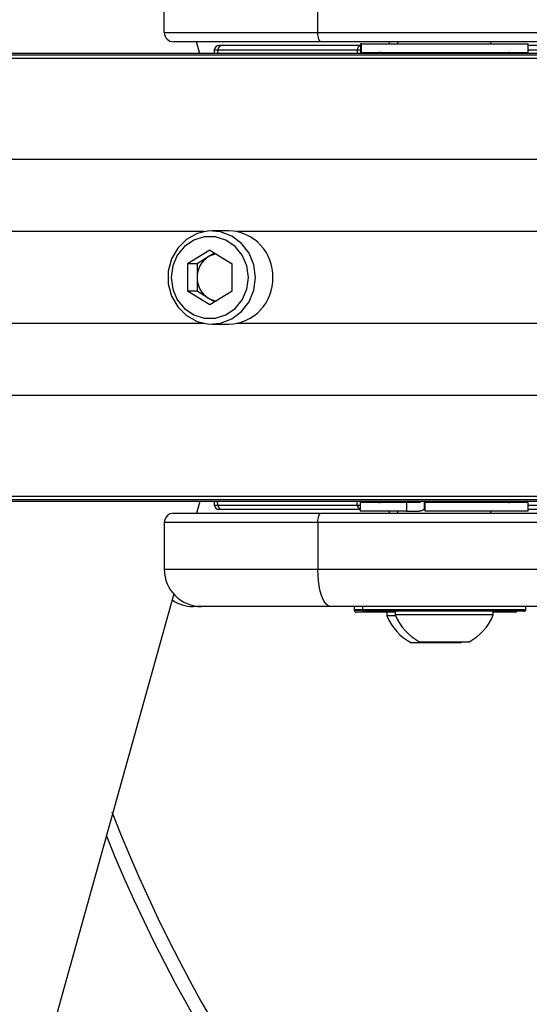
# Model space of a CAD drawing. Header units: millimetres. Extents: x 20 to 26560, y 40 to 17955.
# Tile 55 of 90: x 9673 to 9782, y 12931 to 13142. Entities that reach past the tile are written whole.
import ezdxf

# ---------------------------------------------------------------- set-up
doc = ezdxf.new("R2010")
doc.units = ezdxf.units.MM
doc.header["$LTSCALE"] = 2
doc.layers.add('COMPONENT_GEOMETRY', color=7, linetype='Continuous')
doc.styles.add('SLDTEXTSTYLE0', font='TXT', dxfattribs={"width": 0.75})
doc.dimstyles.new('SLDDIMSTYLE1', dxfattribs={"dimtxt": 150, "dimasz": 6.604, "dimexe": 0, "dimexo": 0.0625, "dimgap": 37.5, "dimtad": 0, "dimtih": 1, "dimtoh": 1, "dimdec": 0, "dimrnd": 1e-09, "dimzin": 12, "dimdsep": 46, "dimtxsty": 'SLDTEXTSTYLE0', "dimsah": 1, "dimcen": 0.09, "dimadec": 0, "dimazin": 3, "dimtfac": 1, "dimtdec": 0, "dimtofl": 0, "dimtmove": 0, "dimatfit": 3, "dimfxl": 1, "dimfrac": 2, "dimtolj": 1, "dimtzin": 12, "dimarcsym": 0})

# ---------------------------------------------------------------- blocks, each defined once
blk = doc.blocks.new('_D_1')
at = {"layer": 'COMPONENT_GEOMETRY', "color": 7}
for p, q in [((9577.37, 17955.11), (9531.67, 17955.11)), ((9531.67, 17955.11), (9531.67, 17716.99)), ((10399.25, 17955.11), (10444.95, 17955.11)), ((10444.95, 17955.11), (10444.95, 17716.99)), ((2111.02, 13089.29), (2111.02, 17745.42)), ((17865.6, 13089.29), (17865.6, 17745.42)), ((2111.02, 17739.07), (9460.92, 17739.07)), ((17865.6, 17739.07), (10515.69, 17739.07)), ((9531.67, 17716.99), (9577.37, 17716.99)), ((10444.95, 17716.99), (10399.25, 17716.99))]:
    blk.add_line(p, q, dxfattribs=at)
for points in [[(2111.02, 17739.07), (2117.62, 17738.05), (2117.62, 17740.09)], [(17865.6, 17739.07), (17859, 17740.09), (17859, 17738.05)]]:
    blk.add_solid(points, dxfattribs=at)
at = {"layer": 'COMPONENT_GEOMETRY', "color": 7, "char_height": 150, "attachment_point": 1, "style": 'SLDTEXTSTYLE0'}
for s, insert in [('25\'10.13"', (9577.37, 17910.35)), ('7877mm', (9579.14, 17685.92))]:
    blk.add_mtext(s, dxfattribs=dict(at, insert=insert))

msp = doc.modelspace()

# ---------------------------------------------------------------- linework, layer by layer
at = {"color": 7, "linetype": 'Continuous', "lineweight": 25}
for p, q in [((9703.93, 13139.25), (9703.93, 13149.25)), ((9736.83, 13139.25), (9736.83, 13149.25)), ((9703.93, 13139.25), (9736.83, 13139.25)), ((9736.83, 13139.25), (9821.64, 13139.25)), ((9737.51, 13137.25), (9705.93, 13137.25)), ((9711.53, 13134.75), (9710.83, 13137.25)), ((9716.32, 13136.45), (9715.64, 13136.45)), ((9745.98, 13136.45), (9716.32, 13136.45)), ((9822.33, 13137.25), (9737.51, 13137.25)), ((9745.98, 13136.8), (9745.98, 13134.95)), ((9746.16, 13136.8), (9745.98, 13136.8)), ((9746.16, 13134.95), (9746.16, 13136.8)), ((9746.16, 13136.8), (9781.93, 13136.8)), ((9752.13, 13137.25), (9752.13, 13136.8)), ((9752.13, 13137.25), (9752.13, 13136.8)), ((9753.93, 13137.25), (9753.93, 13136.8)), ((9753.93, 13137.25), (9753.93, 13136.8)), ((9773.93, 13136.8), (9773.93, 13137.25)), ((9773.93, 13136.8), (9773.93, 13137.25)), ((9781.93, 13134.95), (9781.93, 13136.8)), ((9802.58, 13136.45), (9781.93, 13136.45)), ((9789.34, 13134.36), (8312.54, 13134.36)), ((9793.16, 13134.75), (9398.94, 13134.75)), ((9714.64, 13135.5), (9714.6, 13134.75)), ((9715.4, 13135.5), (9745.29, 13135.5)), ((9745.98, 13134.95), (9746.16, 13134.95)), ((9746.16, 13134.95), (9781.93, 13134.95)), ((9750.32, 13134.88), (9750.6, 13134.84)), ((9717.78, 13096.75), (9714.09, 13096.75)), ((9713.68, 13092.62), (9708.9, 13089.69)), ((9714.7, 13091.99), (9713.34, 13091.15)), ((9713.68, 13092.62), (9718.46, 13089.69)), ((9708.9, 13089.69), (9708.9, 13083.82)), ((9710.95, 13089.69), (9708.9, 13089.69)), ((9713.34, 13091.15), (9710.95, 13089.69)), ((9710.95, 13089.69), (9710.95, 13086.75)), ((9718.46, 13083.82), (9718.46, 13089.69)), ((9710.95, 13086.75), (9710.95, 13083.82)), ((9713.68, 13080.88), (9708.9, 13083.82)), ((9710.95, 13083.82), (9708.9, 13083.82)), ((9713.34, 13082.35), (9710.95, 13083.82)), ((9718.46, 13083.82), (9713.68, 13080.88)), ((9714.7, 13081.51), (9713.34, 13082.35)), ((9714.09, 13076.75), (9717.78, 13076.75)), ((9789.34, 13039.14), (8319.41, 13039.14)), ((9793.16, 13038.75), (8341.35, 13038.75)), ((9711.53, 13038.75), (9710.83, 13036.25)), ((9714.6, 13038.75), (9714.64, 13038)), ((9715.4, 13038), (9745.29, 13038)), ((9716.32, 13037.05), (9715.64, 13037.05)), ((9745.93, 13037.05), (9716.32, 13037.05)), ((9745.93, 13038.55), (9745.93, 13036.7)), ((9755.8, 13038.55), (9745.93, 13038.55)), ((9755.8, 13038.55), (9755.8, 13036.7)), ((9758.47, 13038.55), (9755.8, 13038.55)), ((9759.72, 13037.1), (9759.72, 13038.75)), ((9759.72, 13037.1), (9759.82, 13037.26)), ((9781.93, 13038.55), (9759.82, 13038.55)), ((9759.82, 13036.7), (9759.82, 13038.55)), ((9781.93, 13036.7), (9781.93, 13038.55)), ((9802.58, 13037.05), (9781.93, 13037.05)), ((9705.93, 13036.25), (9737.51, 13036.25)), ((9737.51, 13036.25), (9822.33, 13036.25)), ((9755.8, 13036.7), (9745.93, 13036.7)), ((9752.13, 13036.7), (9752.13, 13036.25)), ((9752.13, 13036.7), (9752.13, 13036.25)), ((9753.93, 13036.7), (9753.93, 13036.25)), ((9753.93, 13036.7), (9753.93, 13036.25)), ((9755.8, 13036.7), (9758.57, 13036.7)), ((9781.93, 13036.7), (9759.82, 13036.7)), ((9773.93, 13036.25), (9773.93, 13036.7)), ((9773.93, 13036.25), (9773.93, 13036.7)), ((9703.93, 13034.25), (9703.93, 13024.25)), ((9736.83, 13034.25), (9703.93, 13034.25)), ((9821.64, 13034.25), (9736.83, 13034.25)), ((9736.83, 13034.25), (9736.83, 13024.25)), ((9703.93, 13024.25), (9736.83, 13024.25)), ((9736.83, 13024.25), (9821.64, 13024.25)), ((9706, 13018.97), (8937.41, 10268.84)), ((9711.93, 13016.25), (9710.13, 13016.25)), ((9739.56, 13016.25), (9711.93, 13016.25)), ((9824.38, 13016.25), (9739.56, 13016.25)), ((9744.63, 13016.25), (9744.63, 13015.45)), ((9744.63, 13016.25), (9744.63, 13015.65)), ((9746.43, 13016.25), (9746.43, 13015.65)), ((9746.43, 13016.25), (9746.43, 13015.65)), ((9781.43, 13015.65), (9781.43, 13016.25)), ((9781.43, 13015.65), (9781.43, 13016.25)), ((9753.43, 13015.05), (9745.03, 13015.05)), ((9781.03, 13015.25), (9746.83, 13015.25)), ((9751.63, 13015.05), (9751.63, 13014.29)), ((9753.51, 13014.29), (9751.63, 13014.29)), ((9753.43, 13015.25), (9753.43, 13014.49)), ((9774.43, 13014.49), (9753.43, 13014.49)), ((9774.43, 13014.49), (9774.43, 13015.25)), ((9779.23, 13015.05), (9774.43, 13015.05)), ((9767.38, 13008.45), (9756.88, 13008.45)), ((9769.18, 13008.65), (9758.68, 13008.65)), ((9767.38, 13008.45), (9767.93, 13008.76))]:
    msp.add_line(p, q, dxfattribs=at)
at = {"color": 8, "linetype": 'Continuous', "lineweight": 25}
for p, q in [((9714.64, 13135.5), (9715.4, 13135.5)), ((9715.4, 13135.5), (9715.36, 13134.75)), ((9745.29, 13135.5), (9745.26, 13134.75)), ((9745.29, 13135.5), (9745.98, 13135.5)), ((9781.93, 13135.5), (9803.58, 13135.5)), ((9785.86, 13133.65), (8015.1, 13133.65)), ((9785.14, 13112.05), (8000.52, 13112.05)), ((9712.45, 13096.6), (8451.1, 13096.6)), ((9789.2, 13096.6), (9719.42, 13096.6)), ((9712.45, 13076.9), (8451.1, 13076.9)), ((9789.2, 13076.9), (9719.42, 13076.9)), ((9785.14, 13061.45), (8000.52, 13061.45)), ((9785.86, 13039.85), (8015.09, 13039.85)), ((9714.64, 13038), (9715.4, 13038)), ((9715.4, 13038), (9715.36, 13038.75)), ((9745.29, 13038), (9745.26, 13038.75)), ((9745.29, 13038), (9745.93, 13038)), ((9781.93, 13038), (9803.58, 13038)), ((9744.63, 13015.65), (9746.43, 13015.65)), ((9744.63, 13015.45), (9746.48, 13015.45)), ((9746.43, 13015.65), (9781.43, 13015.65))]:
    msp.add_line(p, q, dxfattribs=at)
at = {"color": 7, "linetype": 'Continuous', "lineweight": 25, "flags": 128}
for points in [[(9737.51, 13137.25), (9737.38, 13137.29), (9737.25, 13137.4), (9737.13, 13137.59), (9737.03, 13137.84), (9736.94, 13138.14), (9736.88, 13138.49), (9736.84, 13138.86), (9736.83, 13139.25)], [(9750.32, 13134.91), (9750.65, 13134.82), (9750.67, 13134.81)], [(9723.49, 13086.75), (9723.14, 13089.45), (9722.12, 13091.95), (9720.5, 13094.06), (9718.41, 13095.63), (9716, 13096.54), (9713.45, 13096.73), (9710.94, 13096.17), (9708.67, 13094.92), (9706.8, 13093.06), (9705.47, 13090.74), (9704.78, 13088.11), (9704.78, 13085.39), (9705.47, 13082.77), (9706.8, 13080.44), (9708.67, 13078.58), (9710.94, 13077.33), (9713.45, 13076.78), (9716, 13076.96), (9718.41, 13077.87), (9720.5, 13079.44), (9722.12, 13081.56), (9723.14, 13084.05), (9723.49, 13086.75)], [(9721.95, 13086.75), (9721.61, 13089.23), (9720.64, 13091.51), (9719.09, 13093.4), (9717.11, 13094.76), (9714.86, 13095.46), (9712.5, 13095.46), (9710.24, 13094.76), (9708.26, 13093.4), (9706.72, 13091.51), (9705.74, 13089.23), (9705.41, 13086.75), (9705.74, 13084.27), (9706.72, 13081.99), (9708.26, 13080.1), (9710.24, 13078.75), (9712.5, 13078.04), (9714.86, 13078.04), (9717.11, 13078.75), (9719.09, 13080.1), (9720.64, 13081.99), (9721.61, 13084.27), (9721.95, 13086.75)], [(9736.83, 13034.25), (9736.84, 13034.64), (9736.88, 13035.02), (9736.94, 13035.36), (9737.03, 13035.67), (9737.13, 13035.91), (9737.25, 13036.1), (9737.38, 13036.21), (9737.51, 13036.25)], [(9739.56, 13016.25), (9739.03, 13016.41), (9738.51, 13016.86), (9738.04, 13017.6), (9737.63, 13018.59), (9737.29, 13019.81), (9737.03, 13021.19), (9736.88, 13022.69), (9736.83, 13024.25)]]:
    msp.add_lwpolyline(points, dxfattribs=at)
at = {"color": 7, "linetype": 'Continuous', "lineweight": 25}
for centre, radius, start, end in [((9705.93, 13139.25), 2, 180, 270), ((9715.64, 13135.45), 1, 90, 177), ((9716.36, 13135.49), 0.962, 92.0453, 179.1801), ((9777.93, 13132.95), 2, 90, 115.8419), ((9717.49, 13087.06), 9.7, 358.1963, 88.2409), ((9715.75, 13087.25), 4.59, 98.8587, 121.6649), ((9716.1, 13086.81), 5.15, 122.4139, 180.6246), ((9716.1, 13086.7), 5.15, 179.3754, 237.5861), ((9717.49, 13086.45), 9.7, 271.7591, 1.8037), ((9715.75, 13086.25), 4.59, 238.3351, 261.1413), ((9715.64, 13038.05), 1, 183, 270), ((9716.36, 13038.01), 0.962, 180.8199, 267.9547), ((9749.93, 13040.55), 2, 270, 295.8419), ((9777.93, 13040.55), 2, 244.1581, 270), ((9705.93, 13034.25), 2, 90, 180), ((9711.93, 13024.25), 8, 180, 270), ((9710.13, 13024.25), 8, 235.3968, 270), ((9745.03, 13015.45), 0.4, 180, 270), ((9746.83, 13015.65), 0.4, 180, 270), ((9762.13, 13018.45), 11.29, 201.6102, 242.2991), ((9763.93, 13018.65), 11.29, 201.6102, 242.2991), ((9763.93, 13018.65), 11.29, 297.7009, 338.3898), ((9779.23, 13015.45), 0.4, 270, 330), ((9781.03, 13015.65), 0.4, 270, 0), ((9988.31, 13086.75), 317, 201.1719, 315), ((9988.31, 13086.75), 320, 201.9237, 315)]:
    msp.add_arc(centre, radius, start, end, dxfattribs=at)
at = {"color": 8, "linetype": 'Continuous', "lineweight": 25}
for centre, radius, start, end in [((9746.28, 13135.48), 0.989, 107.9288, 178.3554), ((9746.29, 13038.03), 0.993, 181.713, 248.6897)]:
    msp.add_arc(centre, radius, start, end, dxfattribs=at)
at = {"color": 7, "linetype": 'Continuous', "lineweight": 25}
for points, knots in [([(9750.77, 13134.75), (9750.68, 13134.8), (9750.44, 13134.93), (9750.17, 13134.94), (9749.99, 13134.95)], [0, 0, 0, 0, 0.352331, 1, 1, 1, 1]), ([(9759.01, 13038.75), (9758.95, 13038.7), (9758.78, 13038.57), (9758.59, 13038.56), (9758.47, 13038.55)], [0, 0, 0, 0, 0.3523307, 1, 1, 1, 1]), ([(9759.72, 13037.1), (9759.43, 13036.93), (9759.05, 13036.72), (9758.66, 13036.71), (9758.57, 13036.7)], [0, 0, 0, 0, 0.7748184, 1, 1, 1, 1]), ([(9759.82, 13038.55), (9759.82, 13038.56), (9759.82, 13038.57), (9759.82, 13038.72), (9759.82, 13038.75)], [0, 0, 0, 0, 0.803632, 1, 1, 1, 1])]:
    msp.add_open_spline(points, degree=3, knots=knots, dxfattribs=at)

# ---------------------------------------------------------------- dimensions: what is measured, and where the dimension line sits
at = {"layer": 'COMPONENT_GEOMETRY', "color": 7}
dim = msp.add_linear_dim(base=(17865.6, 17739.07), p1=(2111.02, 13086.75), p2=(17865.6, 13086.75), angle=0, dimstyle='SLDDIMSTYLE1', dxfattribs=at)
dim.commit()
dim.dimension.update_dxf_attribs({"geometry": '_D_1', "text_midpoint": (9988.31, 17739.07), "dimtype": 160})

doc.saveas('drawing.dxf')
